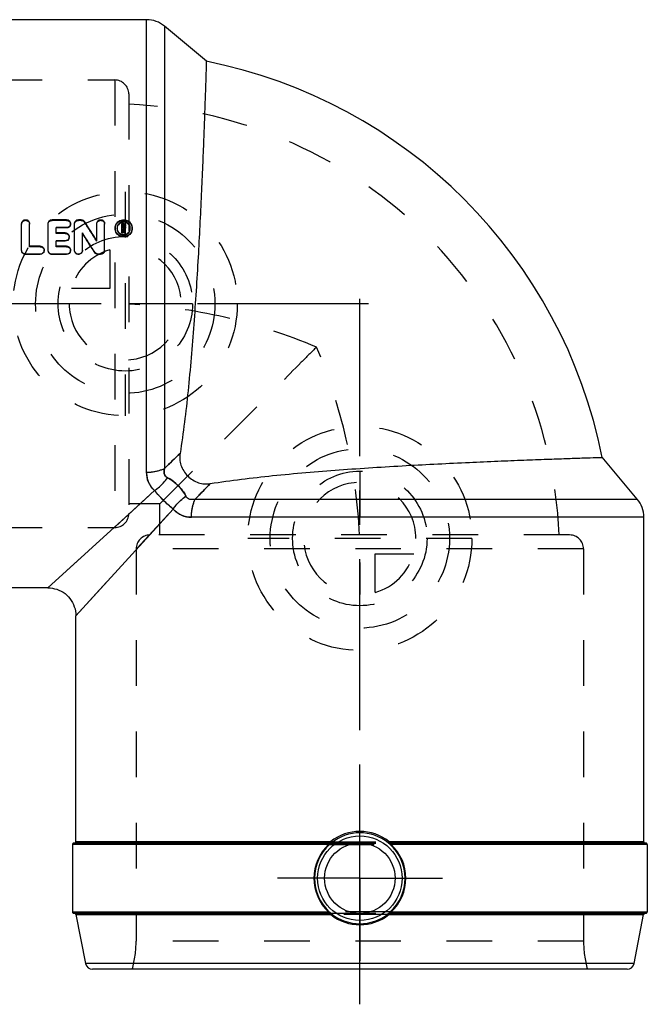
# Model space of a CAD drawing. Header units: millimetres. Extents: x 427 to 568, y 427 to 568.
# Tile 2 of 2: x 478 to 568, y 427 to 568. Entities that reach past the tile are written whole.
import ezdxf

# ---------------------------------------------------------------- set-up
doc = ezdxf.new("R2010")
doc.units = ezdxf.units.MM
doc.header["$LTSCALE"] = 65.185185
doc.linetypes.add('CENTER', pattern=[0.6, 0.375, -0.075, 0.075, -0.075])
doc.linetypes.add('HIDDEN', pattern=[0.2, 0.1, -0.1])
for name, color, linetype in [('ACHSEN_S', 7, 'CONTINUOUS'), ('KOERPER', 7, 'CONTINUOUS'), ('KONST.EL_MIT_GEO', 7, 'CONTINUOUS'), ('KURVEN', 7, 'CONTINUOUS')]:
    doc.layers.add(name, color=color, linetype=linetype)

msp = doc.modelspace()

# ---------------------------------------------------------------- linework, layer by layer
at = {"layer": 'ACHSEN_S', "color": 2, "linetype": 'CENTER'}
for p, q in [((527.01, 427.01), (527.01, 527.72)), ((528.26, 527.01), (427.01, 527.01))]:
    msp.add_line(p, q, dxfattribs=at)
at = {"layer": 'KOERPER', "color": 7, "linetype": 'Continuous'}
for p, q in [((496.56, 567.56), (450.21, 567.56)), ((505.09, 561.62), (499.13, 566.62)), ((566.63, 499.13), (561.62, 505.09)), ((567.56, 450.21), (567.56, 496.55)), ((482.46, 486.46), (450.21, 486.46)), ((486.46, 450.21), (486.46, 482.46)), ((485.96, 449.81), (485.96, 440.21)), ((568.06, 449.81), (568.06, 440.21))]:
    msp.add_line(p, q, dxfattribs=at)
at = {"layer": 'KOERPER', "color": 8, "linetype": 'HIDDEN'}
for p, q in [((498.47, 498.46), (494.01, 498.46)), ((498.46, 494.01), (498.46, 498.47))]:
    msp.add_line(p, q, dxfattribs=at)
at = {"layer": 'KOERPER', "color": 2, "linetype": 'CENTER'}
for q in [(527.01, 456.8), (515.23, 445.01), (538.8, 445.01), (527.01, 433.23)]:
    msp.add_line((527.01, 445.01), q, dxfattribs=at)
at = {"layer": 'KOERPER', "color": 7, "linetype": 'Continuous'}
msp.add_arc((491.01, 491.01), 72, 11.2764, 78.7235, dxfattribs=at)
at = {"layer": 'KOERPER', "color": 8, "linetype": 'HIDDEN'}
msp.add_arc((491.01, 491.01), 64.55, 2.6638, 87.3362, dxfattribs=at)
at = {"layer": 'KONST.EL_MIT_GEO', "color": 7, "linetype": 'Continuous'}
for p, q in [((496.56, 502.96), (496.56, 567.56)), ((499.13, 566.62), (499.13, 503.51)), ((478.72, 534.67), (478.72, 538.46)), ((479.85, 535.22), (479.85, 538.46)), ((482.49, 534.67), (482.49, 538.46)), ((485.14, 539.01), (483.06, 539.01)), ((486.27, 534.67), (486.27, 538.46)), ((487.21, 539.01), (486.83, 539.01)), ((489.44, 536.02), (489.44, 538.46)), ((490.57, 534.67), (490.57, 538.46)), ((493, 537.1), (493, 538.46)), ((493.28, 538.46), (493, 538.46)), ((483.63, 537.13), (483.63, 537.91)), ((485.14, 537.91), (483.63, 537.91)), ((485.14, 537.83), (483.63, 537.83)), ((484.95, 537.13), (483.63, 537.13)), ((485.14, 537.83), (485.14, 537.91)), ((487.4, 534.67), (487.4, 537.12)), ((487.59, 536.75), (487.4, 537.05)), ((493.19, 537.17), (493, 537.17)), ((493.19, 537.1), (493, 537.1)), ((493.19, 537.89), (493.19, 538.28)), ((493.28, 538.28), (493.19, 538.28)), ((493.28, 538.19), (493.19, 538.19)), ((493.28, 537.89), (493.19, 537.89)), ((493.19, 537.1), (493.19, 537.71)), ((493.25, 537.71), (493.19, 537.71)), ((493.25, 537.63), (493.19, 537.63)), ((493.26, 537.65), (493.25, 537.71)), ((493.33, 537.35), (493.26, 537.65)), ((493.28, 538.19), (493.28, 538.28)), ((493.34, 537.29), (493.33, 537.35)), ((493.36, 537.23), (493.34, 537.29)), ((493.37, 537.17), (493.36, 537.23)), ((493.37, 537.1), (493.37, 537.17)), ((493.56, 537.17), (493.37, 537.17)), ((493.56, 537.1), (493.37, 537.1)), ((493.38, 537.99), (493.38, 538.19)), ((493.45, 537.69), (493.43, 537.75)), ((493.47, 537.56), (493.45, 537.69)), ((493.52, 537.36), (493.47, 537.56)), ((493.53, 537.3), (493.52, 537.36)), ((493.55, 537.24), (493.53, 537.3)), ((493.56, 537.17), (493.55, 537.24)), ((493.56, 537.1), (493.56, 537.17)), ((493.57, 537.99), (493.57, 538.19)), ((483.63, 535.22), (483.63, 536.01)), ((484.95, 536.01), (483.63, 536.01)), ((484.95, 535.95), (483.63, 535.95)), ((484.95, 535.95), (484.95, 536.01)), ((479.29, 534.05), (479.29, 534.1)), ((481.36, 534.1), (479.29, 534.1)), ((481.36, 535.22), (479.85, 535.22)), ((481.36, 534.05), (481.36, 534.1)), ((483.06, 534.05), (483.06, 534.1)), ((485.14, 534.1), (483.06, 534.1)), ((485.14, 535.22), (483.63, 535.22)), ((485.14, 534.05), (485.14, 534.1)), ((489.15, 534.31), (489.15, 534.37)), ((489.63, 534.05), (489.63, 534.1)), ((490, 534.1), (489.63, 534.1)), ((490, 534.05), (490, 534.1)), ((481.36, 534.05), (479.29, 534.05)), ((485.14, 534.05), (483.06, 534.05)), ((490, 534.05), (489.63, 534.05)), ((497.71, 500.34), (494.05, 497.01)), ((503.51, 499.13), (566.63, 499.13)), ((500.34, 497.71), (497.01, 494.05)), ((494.05, 497.01), (482.46, 486.46)), ((567.56, 496.55), (502.96, 496.55)), ((497.01, 494.05), (486.46, 482.46)), ((522.53, 449.81), (485.96, 449.81)), ((522.78, 450.01), (486.17, 450.01)), ((522.79, 450.21), (486.46, 450.21)), ((522.56, 449.82), (522.53, 449.81)), ((522.59, 449.84), (522.56, 449.82)), ((522.69, 449.89), (522.59, 449.84)), ((522.96, 450.08), (522.98, 450.08)), ((531.04, 450.08), (531.06, 450.08)), ((567.56, 450.21), (531.23, 450.21)), ((567.86, 450.01), (531.24, 450.01)), ((531.35, 449.88), (531.33, 449.89)), ((531.49, 449.81), (531.35, 449.88)), ((568.06, 449.81), (531.49, 449.81)), ((485.96, 440.21), (522.53, 440.21)), ((486.16, 440.01), (522.78, 440.01)), ((522.53, 440.21), (522.67, 440.14)), ((522.67, 440.14), (522.69, 440.13)), ((522.98, 439.95), (522.96, 439.94)), ((531.06, 439.94), (531.04, 439.95)), ((531.24, 440.01), (567.86, 440.01)), ((531.33, 440.13), (531.43, 440.18)), ((531.43, 440.18), (531.46, 440.2)), ((531.46, 440.2), (531.49, 440.21)), ((531.49, 440.21), (568.06, 440.21)), ((486.49, 439.85), (522.79, 439.85)), ((487.86, 432.82), (486.49, 439.85)), ((531.23, 439.85), (567.53, 439.85)), ((566.16, 432.82), (567.53, 439.85)), ((566.16, 432.82), (487.86, 432.82)), ((565.18, 432.01), (488.84, 432.01))]:
    msp.add_line(p, q, dxfattribs=at)
at = {"layer": 'KONST.EL_MIT_GEO', "color": 8, "linetype": 'HIDDEN'}
for p, q in [((436.04, 558.96), (492.01, 558.96)), ((492.01, 558.96), (492.01, 495.06)), ((494.01, 556.96), (494.01, 497.06)), ((483.06, 538.92), (483.06, 539.01)), ((485.14, 538.92), (483.06, 538.92)), ((485.14, 538.92), (485.14, 539.01)), ((485.7, 538.38), (485.7, 538.46)), ((486.83, 538.92), (486.83, 539.01)), ((487.21, 538.92), (486.83, 538.92)), ((487.21, 538.92), (487.21, 539.01)), ((487.69, 538.67), (487.69, 538.75)), ((493.28, 538.38), (493, 538.38)), ((493.28, 538.38), (493.28, 538.46)), ((483.63, 537.05), (483.63, 537.13)), ((484.95, 537.05), (483.63, 537.05)), ((484.95, 537.05), (484.95, 537.13)), ((492.06, 537.74), (492.06, 537.82)), ((492.34, 537.74), (492.34, 537.82)), ((493.19, 537.81), (493.19, 537.89)), ((493.28, 537.81), (493.19, 537.81)), ((493.25, 537.63), (493.25, 537.71)), ((493.26, 537.57), (493.25, 537.63)), ((493.31, 537.33), (493.26, 537.57)), ((493.28, 537.81), (493.28, 537.89)), ((493.33, 537.27), (493.31, 537.33)), ((493.34, 537.22), (493.33, 537.27)), ((493.36, 537.16), (493.34, 537.22)), ((493.37, 537.1), (493.36, 537.16)), ((493.38, 537.9), (493.38, 537.99)), ((493.43, 537.67), (493.43, 537.75)), ((493.56, 537.1), (493.43, 537.67)), ((493.57, 537.9), (493.57, 537.99)), ((494.23, 537.74), (494.23, 537.82)), ((494.51, 537.74), (494.51, 537.82)), ((485.51, 536.5), (485.51, 536.57)), ((489.44, 535.95), (489.44, 536.02)), ((478.72, 534.61), (478.72, 534.67)), ((479.85, 535.16), (479.85, 535.22)), ((481.36, 535.16), (479.85, 535.16)), ((481.36, 535.16), (481.36, 535.22)), ((481.93, 534.61), (481.93, 534.67)), ((482.49, 534.61), (482.49, 534.67)), ((483.63, 535.16), (483.63, 535.22)), ((485.14, 535.16), (483.63, 535.16)), ((485.14, 535.16), (485.14, 535.22)), ((485.7, 534.61), (485.7, 534.67)), ((486.27, 534.61), (486.27, 534.67)), ((487.4, 534.61), (487.4, 534.67)), ((490.57, 534.61), (490.57, 534.67)), ((512.31, 512.31), (498.46, 498.46)), ((482.46, 486.46), (497.71, 500.34)), ((486.46, 482.46), (500.34, 497.71)), ((436.04, 495.06), (492.01, 495.06)), ((556.96, 494.01), (497.06, 494.01)), ((558.96, 492.01), (495.06, 492.01)), ((495.06, 492.01), (495.06, 436.04)), ((558.96, 492.01), (558.96, 436.04)), ((522.53, 449.81), (531.49, 449.81)), ((522.78, 450.01), (531.24, 450.01)), ((522.79, 450.21), (531.23, 450.21)), ((531.49, 440.21), (522.53, 440.21)), ((522.78, 440.01), (531.24, 440.01)), ((531.23, 439.85), (522.79, 439.85)), ((558.96, 436.04), (495.06, 436.04))]:
    msp.add_line(p, q, dxfattribs=at)
at = {"layer": 'KONST.EL_MIT_GEO', "color": 7, "linetype": 'Continuous'}
msp.add_lwpolyline([(482.46, 486.46), (482.78, 486.45), (483.1, 486.41), (483.43, 486.34), (483.75, 486.25), (484.05, 486.13), (484.35, 485.99), (484.64, 485.82), (484.91, 485.63), (485.16, 485.41), (485.39, 485.18), (485.61, 484.93), (485.8, 484.66), (485.97, 484.38), (486.12, 484.08), (486.24, 483.77), (486.34, 483.46), (486.4, 483.13), (486.45, 482.8), (486.46, 482.46)], dxfattribs=at)
for radius in [6.03, 5.03]:
    msp.add_circle((527.01, 445.01), radius, dxfattribs=at)
for centre, radius, start, end in [((496.56, 563.56), 4, 50, 90), ((3.66, 227.45), 575.5, 32.4233, 32.74649), ((493.28, 537.67), 0.982, 82.9114, 97.0933), ((493.29, 537.78), 0.955, 61.0931, 68.3462), ((-8.83, 220.36), 588.71, 32.23425, 32.55185), ((493.23, 537.82), 1.17, 156.7638, 179.957), ((493.28, 537.85), 0.959, 248.4786, 299.0692), ((493.29, 537.99), 0.281, 300.8176, 313.92), ((493.3, 538.19), 0.267, 359.985, 10.9176), ((493.34, 537.82), 1.17, 0.0429, 23.2632), ((-4.42, 220.78), 584.74, 32.42519, 32.70814), ((563.56, 496.55), 4, 0, 40), ((527.01, 445.03), 6.66, 51.3689, 128.6311), ((527.01, 444.98), 6.51, 51.5344, 128.4656), ((486.16, 449.81), 0.2, 89.9996, 180), ((486.26, 450.21), 0.2, 270, 360), ((527.01, 445.01), 6.56, 132.9956, 227.0037), ((526.98, 445.01), 6.45, 131.6324, 228.4203), ((527, 445), 6.47, 128.3356, 131.6753), ((522.2, 450.89), 1.12, 296.1166, 298.1092), ((522.77, 450.31), 0.3, 270.0169, 282.8743), ((522.78, 450.33), 0.321, 269.6654, 273.3579), ((527.03, 445.01), 6.46, 49.9208, 51.6681), ((532.41, 451.84), 2.24, 232.114, 233.0153), ((531.24, 450.35), 0.339, 234.2792, 237.2397), ((531.24, 450.36), 0.348, 237.2997, 248.7186), ((531.25, 450.31), 0.3, 231.3606, 244.1937), ((527.02, 445), 6.48, 48.3781, 49.921), ((531.85, 450.95), 1.18, 240.0702, 243.8312), ((527.04, 445.01), 6.45, 311.6302, 48.4203), ((527.02, 445.01), 6.56, 312.9956, 47.0037), ((567.76, 450.21), 0.2, 180, 270), ((567.86, 449.81), 0.2, 0, 90.0003), ((486.16, 440.21), 0.2, 180, 270.0004), ((486.3, 439.81), 0.2, 10.9985, 90), ((522.17, 439.07), 1.18, 60.0702, 63.8313), ((527, 445.03), 6.48, 228.3781, 229.921), ((526.99, 445.01), 6.46, 229.9208, 231.6682), ((522.77, 439.71), 0.299, 51.24, 64.1212), ((522.78, 439.66), 0.349, 57.7997, 68.7181), ((521.61, 438.18), 2.24, 52.1141, 53.0154), ((527.01, 445), 6.48, 231.2682, 308.7318), ((522.78, 439.67), 0.339, 54.2793, 57.7458), ((527.02, 445.02), 6.48, 308.3372, 311.6734), ((531.24, 439.69), 0.321, 89.6669, 94.7206), ((531.25, 439.71), 0.301, 90.045, 95.7034), ((531.82, 439.13), 1.12, 116.1165, 118.1102), ((567.73, 439.81), 0.2, 90, 169.0015), ((567.86, 440.21), 0.2, 269.9997, 360), ((527, 444.96), 6.6, 231.1207, 231.3913), ((527.01, 444.98), 6.62, 231.3825, 308.6171), ((527.03, 444.96), 6.6, 308.6081, 308.8792), ((488.84, 433.01), 1, 191, 270), ((565.18, 433.01), 1, 270, 349)]:
    msp.add_arc(centre, radius, start, end, dxfattribs=at)
at = {"layer": 'KONST.EL_MIT_GEO', "color": 8, "linetype": 'HIDDEN'}
for centre, radius, start, end in [((492.01, 556.96), 2, 0, 90), ((485.17, 538.38), 0.531, 349.7201, 359.975), ((8.7, 228.33), 570.74, 32.6147, 32.9389), ((493.22, 537.74), 1.16, 180.0554, 195.6294), ((493.24, 537.74), 0.902, 177.4832, 180.008), ((493.29, 537.91), 0.282, 300.6307, 307.2536), ((493.32, 537.74), 0.902, 359.9919, 2.5234), ((493.35, 537.74), 1.16, 344.3929, 359.945), ((484.97, 536.5), 0.541, 344.6933, 359.9582), ((481.38, 534.61), 0.55, 347.0158, 359.9697), ((485.15, 534.61), 0.55, 347.0158, 359.9697), ((486.85, 534.61), 0.545, 350.6837, 0.049), ((490.02, 534.61), 0.55, 344.4371, 359.9507), ((492.01, 497.06), 2, 270, 360), ((497.06, 492.01), 2, 90, 180), ((556.96, 492.01), 2, 0, 90), ((480.06, 436.04), 15, 344.4364, 360), ((573.96, 436.04), 15, 180, 195.5636)]:
    msp.add_arc(centre, radius, start, end, dxfattribs=at)
at = {"layer": 'KONST.EL_MIT_GEO', "color": 7, "linetype": 'Continuous'}
for points, knots in [([(505.09, 561.62), (505.09, 561.59), (505.08, 561.48), (505.08, 561.24), (505.06, 560.83), (505.04, 559.97), (504.99, 558.5), (504.91, 556.31), (504.82, 553.56), (504.7, 550.3), (504.55, 546.61), (504.3, 541), (503.93, 533.45), (503.33, 524.08), (502.55, 514.74), (501.81, 508.61), (501.34, 505.65)], [0, 0, 0, 0, 0.001467, 0.005855, 0.013146, 0.023304, 0.052009, 0.091417, 0.140771, 0.199135, 0.265412, 0.338374, 0.498989, 0.669834, 0.839955, 1, 1, 1, 1]), ([(478.72, 538.46), (478.72, 538.6), (478.85, 538.9), (479.29, 539.07), (479.73, 538.9), (479.85, 538.6), (479.85, 538.46)], [0, 0, 0, 0, 0.24826, 0.500467, 0.752028, 1, 1, 1, 1]), ([(482.49, 538.46), (482.49, 538.6), (482.62, 538.9), (482.92, 539.01), (483.06, 539.01)], [0, 0, 0, 0, 0.495681, 1, 1, 1, 1]), ([(485.14, 539.01), (485.28, 539.01), (485.58, 538.9), (485.7, 538.6), (485.7, 538.46)], [0, 0, 0, 0, 0.504615, 1, 1, 1, 1]), ([(485.7, 538.46), (485.7, 538.32), (485.58, 538.02), (485.28, 537.91), (485.14, 537.91)], [0, 0, 0, 0, 0.49507, 1, 1, 1, 1]), ([(486.27, 538.46), (486.27, 538.6), (486.39, 538.9), (486.69, 539.01), (486.83, 539.01)], [0, 0, 0, 0, 0.495681, 1, 1, 1, 1]), ([(487.21, 539.01), (487.31, 539.01), (487.5, 538.96), (487.64, 538.83), (487.69, 538.75)], [0, 0, 0, 0, 0.504185, 1, 1, 1, 1]), ([(489.44, 538.46), (489.44, 538.6), (489.57, 538.9), (490.01, 539.07), (490.44, 538.9), (490.57, 538.6), (490.57, 538.46)], [0, 0, 0, 0, 0.24826, 0.500467, 0.752028, 1, 1, 1, 1]), ([(492.15, 538.28), (492.24, 538.49), (492.57, 538.87), (493.28, 539.08), (494, 538.87), (494.32, 538.49), (494.42, 538.28)], [0, 0, 0, 0, 0.249032, 0.500388, 0.75122, 1, 1, 1, 1]), ([(492.82, 538.61), (492.68, 538.54), (492.43, 538.3), (492.34, 537.98), (492.34, 537.82)], [0, 0, 0, 0, 0.502534, 1, 1, 1, 1]), ([(493.64, 538.67), (493.51, 538.72), (493.22, 538.76), (492.94, 538.68), (492.82, 538.61)], [0, 0, 0, 0, 0.500415, 1, 1, 1, 1]), ([(494.23, 537.82), (494.23, 537.98), (494.14, 538.3), (493.89, 538.54), (493.75, 538.62)], [0, 0, 0, 0, 0.496557, 1, 1, 1, 1]), ([(484.95, 537.13), (485.09, 537.13), (485.39, 537.01), (485.51, 536.71), (485.51, 536.57)], [0, 0, 0, 0, 0.503549, 1, 1, 1, 1]), ([(485.69, 538.28), (485.67, 538.16), (485.53, 537.92), (485.26, 537.83), (485.14, 537.83)], [0, 0, 0, 0, 0.494641, 1, 1, 1, 1]), ([(494.47, 537.43), (494.4, 537.18), (494.08, 536.71), (493.28, 536.46), (492.49, 536.71), (492.17, 537.18), (492.1, 537.42)], [0, 0, 0, 0, 0.248485, 0.500507, 0.752153, 1, 1, 1, 1]), ([(494.42, 537.35), (494.32, 537.14), (494, 536.75), (493.28, 536.55), (492.57, 536.75), (492.24, 537.14), (492.15, 537.35)], [0, 0, 0, 0, 0.249184, 0.5004, 0.751093, 1, 1, 1, 1]), ([(492.54, 538.3), (492.51, 538.26), (492.4, 538.11), (492.35, 537.92), (492.34, 537.78)], [0, 0, 0, 0, 0.254847, 1, 1, 1, 1]), ([(492.34, 537.82), (492.34, 537.67), (492.39, 537.46), (492.51, 537.29), (492.54, 537.25)], [0, 0, 0, 0, 0.744813, 1, 1, 1, 1]), ([(494.23, 537.78), (494.22, 537.92), (494.16, 538.11), (494.06, 538.26), (494.03, 538.3)], [0, 0, 0, 0, 0.744505, 1, 1, 1, 1]), ([(494.03, 537.25), (494.06, 537.29), (494.17, 537.46), (494.23, 537.67), (494.23, 537.82)], [0, 0, 0, 0, 0.254553, 1, 1, 1, 1]), ([(485.51, 536.57), (485.51, 536.43), (485.39, 536.13), (485.09, 536.01), (484.95, 536.01)], [0, 0, 0, 0, 0.496223, 1, 1, 1, 1]), ([(485.49, 536.36), (485.46, 536.24), (485.31, 536.03), (485.07, 535.95), (484.95, 535.95)], [0, 0, 0, 0, 0.496313, 1, 1, 1, 1]), ([(479.29, 534.1), (479.14, 534.1), (478.84, 534.22), (478.72, 534.52), (478.72, 534.67)], [0, 0, 0, 0, 0.501719, 1, 1, 1, 1]), ([(479.29, 534.05), (479.14, 534.05), (478.84, 534.17), (478.72, 534.47), (478.72, 534.61)], [0, 0, 0, 0, 0.503022, 1, 1, 1, 1]), ([(481.36, 535.22), (481.51, 535.22), (481.81, 535.11), (481.93, 534.81), (481.93, 534.67)], [0, 0, 0, 0, 0.50227, 1, 1, 1, 1]), ([(481.93, 534.67), (481.93, 534.52), (481.81, 534.22), (481.51, 534.1), (481.36, 534.1)], [0, 0, 0, 0, 0.49757, 1, 1, 1, 1]), ([(481.91, 534.49), (481.89, 534.37), (481.74, 534.14), (481.49, 534.05), (481.36, 534.05)], [0, 0, 0, 0, 0.497154, 1, 1, 1, 1]), ([(483.06, 534.1), (482.92, 534.1), (482.62, 534.22), (482.49, 534.52), (482.49, 534.67)], [0, 0, 0, 0, 0.501719, 1, 1, 1, 1]), ([(483.06, 534.05), (482.92, 534.05), (482.62, 534.17), (482.49, 534.47), (482.49, 534.61)], [0, 0, 0, 0, 0.503022, 1, 1, 1, 1]), ([(485.14, 535.22), (485.28, 535.22), (485.58, 535.11), (485.7, 534.81), (485.7, 534.67)], [0, 0, 0, 0, 0.50227, 1, 1, 1, 1]), ([(485.7, 534.67), (485.7, 534.52), (485.58, 534.22), (485.28, 534.1), (485.14, 534.1)], [0, 0, 0, 0, 0.49757, 1, 1, 1, 1]), ([(485.69, 534.49), (485.66, 534.37), (485.52, 534.14), (485.26, 534.05), (485.14, 534.05)], [0, 0, 0, 0, 0.497154, 1, 1, 1, 1]), ([(487.4, 534.67), (487.4, 534.52), (487.28, 534.22), (486.83, 534.04), (486.39, 534.22), (486.27, 534.52), (486.27, 534.67)], [0, 0, 0, 0, 0.249543, 0.500479, 0.750754, 1, 1, 1, 1]), ([(487.39, 534.52), (487.37, 534.39), (487.21, 534.13), (486.79, 534), (486.38, 534.19), (486.27, 534.47), (486.27, 534.61)], [0, 0, 0, 0, 0.247919, 0.500286, 0.75128, 1, 1, 1, 1]), ([(489.63, 534.1), (489.53, 534.1), (489.34, 534.15), (489.2, 534.29), (489.15, 534.37)], [0, 0, 0, 0, 0.502677, 1, 1, 1, 1]), ([(489.63, 534.05), (489.53, 534.05), (489.34, 534.1), (489.2, 534.24), (489.15, 534.31)], [0, 0, 0, 0, 0.503427, 1, 1, 1, 1]), ([(490.57, 534.67), (490.57, 534.52), (490.45, 534.22), (490.15, 534.1), (490, 534.1)], [0, 0, 0, 0, 0.49826, 1, 1, 1, 1]), ([(490.55, 534.46), (490.52, 534.35), (490.37, 534.13), (490.13, 534.05), (490, 534.05)], [0, 0, 0, 0, 0.496384, 1, 1, 1, 1]), ([(501.34, 505.65), (501.3, 505.37), (501.27, 504.8), (501.5, 503.65), (502.33, 502.33), (503.65, 501.5), (504.8, 501.27), (505.37, 501.3), (505.65, 501.34)], [0, 0, 0, 0, 0.118869, 0.24164, 0.5, 0.75836, 0.881131, 1, 1, 1, 1]), ([(505.65, 501.34), (508.61, 501.81), (514.74, 502.55), (524.08, 503.33), (533.45, 503.93), (541.01, 504.3), (546.61, 504.55), (550.3, 504.7), (553.55, 504.82), (556.31, 504.91), (558.49, 504.99), (559.99, 505.04), (560.81, 505.06), (561.29, 505.08), (561.41, 505.08), (561.65, 505.09), (561.62, 505.09)], [0, 0, 0, 0, 0.160045, 0.330165, 0.501011, 0.661625, 0.734587, 0.800864, 0.859228, 0.908583, 0.94799, 0.976696, 0.986854, 0.994145, 0.998533, 1, 1, 1, 1]), ([(496.56, 502.96), (496.79, 502.96), (497.67, 503.01), (498.55, 503.23), (499.13, 503.51)], [0, 0, 0, 0, 0.263145, 1, 1, 1, 1]), ([(499.55, 502.18), (499.43, 502.23), (499.23, 502.39), (499.06, 502.74), (499.04, 503.13), (499.09, 503.39), (499.13, 503.51)], [0, 0, 0, 0, 0.245614, 0.487159, 0.737895, 1, 1, 1, 1]), ([(497.71, 500.34), (497.34, 500.67), (496.73, 501.49), (496.56, 502.48), (496.56, 502.96)], [0, 0, 0, 0, 0.508753, 1, 1, 1, 1]), ([(497.71, 500.34), (497.88, 500.46), (498.57, 500.99), (499.16, 501.64), (499.55, 502.18)], [0, 0, 0, 0, 0.238277, 1, 1, 1, 1]), ([(502.18, 499.55), (502.04, 499.81), (501.37, 500.87), (500.38, 501.74), (499.55, 502.18)], [0, 0, 0, 0, 0.242162, 1, 1, 1, 1]), ([(500.34, 497.71), (499.86, 498.1), (498.94, 498.94), (498.1, 499.85), (497.71, 500.34)], [0, 0, 0, 0, 0.499997, 1, 1, 1, 1]), ([(500.34, 497.71), (500.46, 497.88), (500.99, 498.57), (501.64, 499.16), (502.18, 499.55)], [0, 0, 0, 0, 0.238276, 1, 1, 1, 1]), ([(503.51, 499.13), (503.39, 499.09), (503.13, 499.04), (502.74, 499.06), (502.39, 499.23), (502.23, 499.43), (502.18, 499.55)], [0, 0, 0, 0, 0.26228, 0.513241, 0.754582, 1, 1, 1, 1]), ([(502.96, 496.55), (502.96, 496.79), (503.01, 497.67), (503.23, 498.54), (503.51, 499.13)], [0, 0, 0, 0, 0.263144, 1, 1, 1, 1]), ([(502.96, 496.55), (502.48, 496.55), (501.49, 496.73), (500.67, 497.34), (500.34, 497.71)], [0, 0, 0, 0, 0.491357, 1, 1, 1, 1]), ([(522.53, 449.81), (522.53, 449.84), (522.53, 449.88), (522.54, 449.95), (522.54, 449.98), (522.55, 450.01), (522.55, 450.01)], [0, 0, 0, 0, 0.376817, 0.698033, 0.914292, 1, 1, 1, 1]), ([(522.69, 449.89), (522.7, 449.9), (522.71, 449.94), (522.73, 449.99), (522.76, 450)], [0, 0, 0, 0, 0.307495, 1, 1, 1, 1]), ([(522.76, 450), (522.76, 450.01), (522.77, 450.01), (522.78, 450.01), (522.78, 450.01)], [0, 0, 0, 0, 0.514569, 1, 1, 1, 1]), ([(522.79, 450.21), (522.79, 450.17), (522.79, 450.1), (522.79, 450.03), (522.78, 450.01)], [0, 0, 0, 0, 0.649201, 1, 1, 1, 1]), ([(522.86, 450.23), (522.87, 450.21), (522.9, 450.18), (522.93, 450.13), (522.95, 450.1), (522.96, 450.08), (522.96, 450.08)], [0, 0, 0, 0, 0.37599, 0.693895, 0.910235, 1, 1, 1, 1]), ([(531.17, 450.23), (531.15, 450.21), (531.13, 450.18), (531.09, 450.13), (531.07, 450.1), (531.06, 450.08), (531.06, 450.08)], [0, 0, 0, 0, 0.375935, 0.693845, 0.910219, 1, 1, 1, 1]), ([(531.24, 450.01), (531.23, 450.01), (531.19, 450.01), (531.14, 450.02), (531.12, 450.03)], [0, 0, 0, 0, 0.272447, 1, 1, 1, 1]), ([(531.23, 450.21), (531.23, 450.17), (531.23, 450.1), (531.23, 450.03), (531.25, 450.01)], [0, 0, 0, 0, 0.649218, 1, 1, 1, 1]), ([(531.27, 450), (531.26, 450.01), (531.25, 450.01), (531.25, 450.01), (531.24, 450.01)], [0, 0, 0, 0, 0.514512, 1, 1, 1, 1]), ([(531.33, 449.89), (531.33, 449.9), (531.31, 449.94), (531.29, 449.99), (531.27, 450)], [0, 0, 0, 0, 0.307553, 1, 1, 1, 1]), ([(531.49, 449.81), (531.49, 449.84), (531.49, 449.88), (531.49, 449.95), (531.48, 449.98), (531.47, 450.01), (531.47, 450.01)], [0, 0, 0, 0, 0.376816, 0.698031, 0.914291, 1, 1, 1, 1]), ([(522.53, 440.21), (522.53, 440.19), (522.53, 440.14), (522.54, 440.07), (522.54, 440.04), (522.55, 440.01), (522.55, 440.01)], [0, 0, 0, 0, 0.376816, 0.698031, 0.914291, 1, 1, 1, 1]), ([(522.69, 440.13), (522.7, 440.12), (522.71, 440.08), (522.73, 440.03), (522.76, 440.02)], [0, 0, 0, 0, 0.307554, 1, 1, 1, 1]), ([(522.76, 440.02), (522.76, 440.02), (522.77, 440.01), (522.78, 440.01), (522.78, 440.01)], [0, 0, 0, 0, 0.514511, 1, 1, 1, 1]), ([(522.79, 439.85), (522.79, 439.88), (522.78, 439.94), (522.78, 439.99), (522.77, 440.01)], [0, 0, 0, 0, 0.659947, 1, 1, 1, 1]), ([(522.78, 440.01), (522.79, 440.01), (522.84, 440.01), (522.88, 440), (522.91, 439.99)], [0, 0, 0, 0, 0.272447, 1, 1, 1, 1]), ([(522.85, 439.83), (522.86, 439.84), (522.9, 439.88), (522.93, 439.92), (522.96, 439.94)], [0, 0, 0, 0, 0.354067, 1, 1, 1, 1]), ([(531.04, 439.95), (531.05, 439.95), (531.1, 439.99), (531.17, 440.01), (531.21, 440.01)], [0, 0, 0, 0, 0.236377, 1, 1, 1, 1]), ([(531.17, 439.83), (531.16, 439.84), (531.12, 439.88), (531.09, 439.92), (531.07, 439.94)], [0, 0, 0, 0, 0.354198, 1, 1, 1, 1]), ([(531.23, 439.85), (531.23, 439.88), (531.24, 439.94), (531.24, 439.99), (531.25, 440.01)], [0, 0, 0, 0, 0.659939, 1, 1, 1, 1]), ([(531.27, 440.02), (531.26, 440.02), (531.25, 440.01), (531.25, 440.01), (531.24, 440.01)], [0, 0, 0, 0, 0.514568, 1, 1, 1, 1]), ([(531.33, 440.13), (531.33, 440.12), (531.31, 440.08), (531.29, 440.03), (531.27, 440.02)], [0, 0, 0, 0, 0.307494, 1, 1, 1, 1]), ([(531.49, 440.21), (531.49, 440.19), (531.49, 440.14), (531.49, 440.07), (531.48, 440.04), (531.47, 440.01), (531.47, 440.01)], [0, 0, 0, 0, 0.376817, 0.698033, 0.914292, 1, 1, 1, 1])]:
    msp.add_open_spline(points, degree=3, knots=knots, dxfattribs=at)
at = {"layer": 'KONST.EL_MIT_GEO', "color": 8, "linetype": 'HIDDEN'}
for points, knots in [([(478.72, 538.38), (478.72, 538.52), (478.85, 538.81), (479.29, 538.98), (479.72, 538.81), (479.85, 538.52), (479.85, 538.38)], [0, 0, 0, 0, 0.247608, 0.500469, 0.75268, 1, 1, 1, 1]), ([(482.49, 538.38), (482.49, 538.52), (482.62, 538.81), (482.92, 538.92), (483.06, 538.92)], [0, 0, 0, 0, 0.494379, 1, 1, 1, 1]), ([(485.14, 538.92), (485.28, 538.92), (485.58, 538.81), (485.7, 538.52), (485.7, 538.38)], [0, 0, 0, 0, 0.505918, 1, 1, 1, 1]), ([(486.27, 538.38), (486.27, 538.52), (486.39, 538.81), (486.69, 538.92), (486.83, 538.92)], [0, 0, 0, 0, 0.494379, 1, 1, 1, 1]), ([(487.21, 538.92), (487.31, 538.92), (487.5, 538.88), (487.64, 538.74), (487.69, 538.67)], [0, 0, 0, 0, 0.50492, 1, 1, 1, 1]), ([(489.44, 538.38), (489.44, 538.52), (489.57, 538.81), (490.01, 538.98), (490.44, 538.81), (490.57, 538.52), (490.57, 538.38)], [0, 0, 0, 0, 0.247608, 0.500469, 0.75268, 1, 1, 1, 1]), ([(492.06, 537.74), (492.06, 537.89), (492.12, 538.21), (492.48, 538.73), (493.29, 539.05), (494.09, 538.73), (494.45, 538.2), (494.51, 537.89), (494.51, 537.74)], [0, 0, 0, 0, 0.124467, 0.250698, 0.500738, 0.750638, 0.876381, 1, 1, 1, 1]), ([(493.28, 538.38), (493.35, 538.38), (493.5, 538.32), (493.57, 538.17), (493.57, 538.1)], [0, 0, 0, 0, 0.504013, 1, 1, 1, 1]), ([(484.95, 537.05), (485.09, 537.05), (485.39, 536.94), (485.51, 536.64), (485.51, 536.5)], [0, 0, 0, 0, 0.504853, 1, 1, 1, 1]), ([(492.34, 537.74), (492.34, 537.62), (492.39, 537.38), (492.67, 536.97), (493.28, 536.72), (493.9, 536.97), (494.18, 537.38), (494.23, 537.62), (494.23, 537.74)], [0, 0, 0, 0, 0.123715, 0.249961, 0.499784, 0.749673, 0.875868, 1, 1, 1, 1]), ([(493.28, 537.81), (493.31, 537.81), (493.36, 537.83), (493.38, 537.88), (493.38, 537.9)], [0, 0, 0, 0, 0.495193, 1, 1, 1, 1]), ([(481.36, 535.16), (481.51, 535.16), (481.8, 535.05), (481.93, 534.75), (481.93, 534.61)], [0, 0, 0, 0, 0.503573, 1, 1, 1, 1]), ([(485.14, 535.16), (485.28, 535.16), (485.58, 535.05), (485.7, 534.75), (485.7, 534.61)], [0, 0, 0, 0, 0.503573, 1, 1, 1, 1]), ([(520.83, 520.83), (516.58, 522.59), (507.79, 525.48), (498.61, 526.76), (494.01, 526.95)], [0, 0, 0, 0, 0.499789, 1, 1, 1, 1]), ([(520.83, 520.83), (520.1, 520.11), (517.26, 517.27), (514.44, 514.41), (512.31, 512.31)], [0, 0, 0, 0, 0.255914, 1, 1, 1, 1]), ([(526.95, 494.01), (526.76, 498.61), (525.48, 507.79), (522.59, 516.58), (520.83, 520.83)], [0, 0, 0, 0, 0.500211, 1, 1, 1, 1]), ([(496.56, 502.96), (496.79, 502.96), (497.67, 503.01), (498.55, 503.23), (499.13, 503.51)], [0, 0, 0, 0, 0.263144, 1, 1, 1, 1]), ([(499.13, 503.51), (499.09, 503.39), (499.04, 503.13), (499.06, 502.74), (499.23, 502.39), (499.43, 502.23), (499.55, 502.18)], [0, 0, 0, 0, 0.262088, 0.512726, 0.754231, 1, 1, 1, 1]), ([(496.56, 502.96), (496.56, 502.48), (496.73, 501.49), (497.34, 500.67), (497.71, 500.34)], [0, 0, 0, 0, 0.491187, 1, 1, 1, 1]), ([(497.71, 500.34), (497.88, 500.46), (498.57, 500.99), (499.16, 501.64), (499.55, 502.18)], [0, 0, 0, 0, 0.238275, 1, 1, 1, 1]), ([(499.55, 502.18), (499.81, 502.04), (500.87, 501.36), (501.74, 500.38), (502.18, 499.55)], [0, 0, 0, 0, 0.242166, 1, 1, 1, 1]), ([(497.71, 500.34), (498.1, 499.85), (498.94, 498.94), (499.86, 498.1), (500.34, 497.71)], [0, 0, 0, 0, 0.500003, 1, 1, 1, 1]), ([(500.34, 497.71), (500.46, 497.88), (500.99, 498.57), (501.64, 499.16), (502.18, 499.55)], [0, 0, 0, 0, 0.238276, 1, 1, 1, 1]), ([(502.96, 496.55), (502.96, 496.79), (503.01, 497.67), (503.23, 498.54), (503.51, 499.13)], [0, 0, 0, 0, 0.263145, 1, 1, 1, 1]), ([(500.34, 497.71), (500.67, 497.34), (501.49, 496.73), (502.48, 496.55), (502.96, 496.55)], [0, 0, 0, 0, 0.508642, 1, 1, 1, 1])]:
    msp.add_open_spline(points, degree=3, knots=knots, dxfattribs=at)
at = {"layer": 'KONST.EL_MIT_GEO', "color": 7, "linetype": 'Continuous'}
for points in [[(492.82, 538.53), (492.71, 538.47), (492.61, 538.39), (492.54, 538.3)], [(493.16, 538.64), (493.04, 538.63), (492.92, 538.59), (492.82, 538.53)], [(493.28, 538.46), (493.32, 538.46), (493.35, 538.45), (493.38, 538.44)], [(493.38, 538.44), (493.41, 538.43), (493.45, 538.41), (493.47, 538.39)], [(493.75, 538.53), (493.64, 538.59), (493.52, 538.63), (493.4, 538.64)], [(493.47, 538.39), (493.52, 538.35), (493.55, 538.29), (493.56, 538.24)], [(494.03, 538.3), (493.95, 538.39), (493.86, 538.47), (493.75, 538.53)], [(492.15, 537.35), (492.09, 537.5), (492.06, 537.66), (492.06, 537.82)], [(492.54, 537.25), (492.64, 537.12), (492.78, 537.02), (492.93, 536.96)], [(493.35, 538.24), (493.34, 538.26), (493.31, 538.28), (493.28, 538.28)], [(493.35, 538.16), (493.34, 538.18), (493.31, 538.19), (493.28, 538.19)], [(493.28, 537.89), (493.3, 537.89), (493.33, 537.9), (493.34, 537.92)], [(493.34, 537.92), (493.36, 537.92), (493.36, 537.94), (493.37, 537.95)], [(493.38, 538.19), (493.38, 538.21), (493.37, 538.23), (493.35, 538.24)], [(493.37, 537.95), (493.37, 537.96), (493.38, 537.97), (493.38, 537.99)], [(493.54, 537.78), (493.52, 537.75), (493.49, 537.71), (493.46, 537.69)], [(493.55, 537.89), (493.53, 537.85), (493.51, 537.82), (493.48, 537.79)], [(493.57, 537.9), (493.57, 537.86), (493.56, 537.82), (493.54, 537.78)], [(493.57, 537.99), (493.57, 537.95), (493.56, 537.92), (493.55, 537.89)], [(493.75, 537.01), (493.86, 537.07), (493.95, 537.15), (494.03, 537.25)], [(494.51, 537.82), (494.51, 537.66), (494.48, 537.5), (494.42, 537.35)], [(501.34, 505.65), (500.6, 504.94), (499.86, 504.23), (499.13, 503.51)], [(505.65, 501.34), (504.94, 500.6), (504.23, 499.86), (503.51, 499.13)], [(522.98, 450.08), (522.9, 450.01), (522.82, 449.96), (522.73, 449.91)], [(522.86, 450.23), (522.84, 450.22), (522.82, 450.21), (522.79, 450.21)], [(522.86, 450.02), (522.84, 450.02), (522.82, 450.01), (522.8, 450.01)], [(522.96, 450.08), (522.93, 450.05), (522.88, 450.03), (522.84, 450.02)], [(522.98, 450.08), (522.95, 450.05), (522.9, 450.03), (522.86, 450.02)], [(531.26, 449.93), (531.19, 449.96), (531.13, 450.01), (531.07, 450.05)], [(531.25, 450.01), (531.2, 450.01), (531.16, 450.02), (531.12, 450.04)], [(531.23, 450.21), (531.21, 450.21), (531.18, 450.22), (531.17, 450.23)], [(522.76, 440.1), (522.83, 440.06), (522.89, 440.01), (522.95, 439.97)], [(522.77, 440.01), (522.82, 440.01), (522.86, 440), (522.9, 439.98)], [(531.04, 439.95), (531.12, 440.01), (531.2, 440.07), (531.29, 440.11)], [(531.06, 439.94), (531.11, 439.98), (531.17, 440), (531.22, 440.01)], [(522.79, 439.85), (522.81, 439.85), (522.84, 439.84), (522.85, 439.83)], [(531.17, 439.83), (531.19, 439.84), (531.21, 439.85), (531.23, 439.85)]]:
    msp.add_open_spline(points, degree=3, dxfattribs=at)
at = {"layer": 'KONST.EL_MIT_GEO', "color": 8, "linetype": 'HIDDEN'}
for points in [[(493.38, 538.1), (493.38, 538.12), (493.37, 538.15), (493.35, 538.16)], [(499.13, 503.51), (499.86, 504.23), (500.6, 504.94), (501.34, 505.65)], [(503.51, 499.13), (504.23, 499.86), (504.94, 500.6), (505.65, 501.34)]]:
    msp.add_open_spline(points, degree=3, dxfattribs=at)
at = {"layer": 'KURVEN', "color": 8, "linetype": 'HIDDEN'}
for p, q in [((493.51, 543.01), (493.51, 511.01)), ((491.31, 534.7), (491.31, 529.21)), ((491.31, 529.21), (485.82, 529.21)), ((503.11, 527.01), (485.51, 527.01)), ((527.01, 503.11), (527.01, 485.51)), ((543.01, 493.51), (511.01, 493.51)), ((529.21, 491.31), (534.7, 491.31)), ((529.21, 485.82), (529.21, 491.31))]:
    msp.add_line(p, q, dxfattribs=at)
for centre, radius in [((493.51, 527.01), 16), ((493.51, 527.01), 12.8), ((493.51, 527.01), 9.6), ((527.01, 493.51), 16), ((527.01, 493.51), 12.8), ((527.01, 493.51), 9.6)]:
    msp.add_circle(centre, radius, dxfattribs=at)
for centre, start, end in [((493.51, 527.01), 180, 90), ((493.51, 527.01), 105.962, 164.038), ((527.01, 493.51), 0, 270), ((527.01, 493.51), 285.962, 344.038)]:
    msp.add_arc(centre, 8, start, end, dxfattribs=at)

doc.saveas('drawing.dxf')
